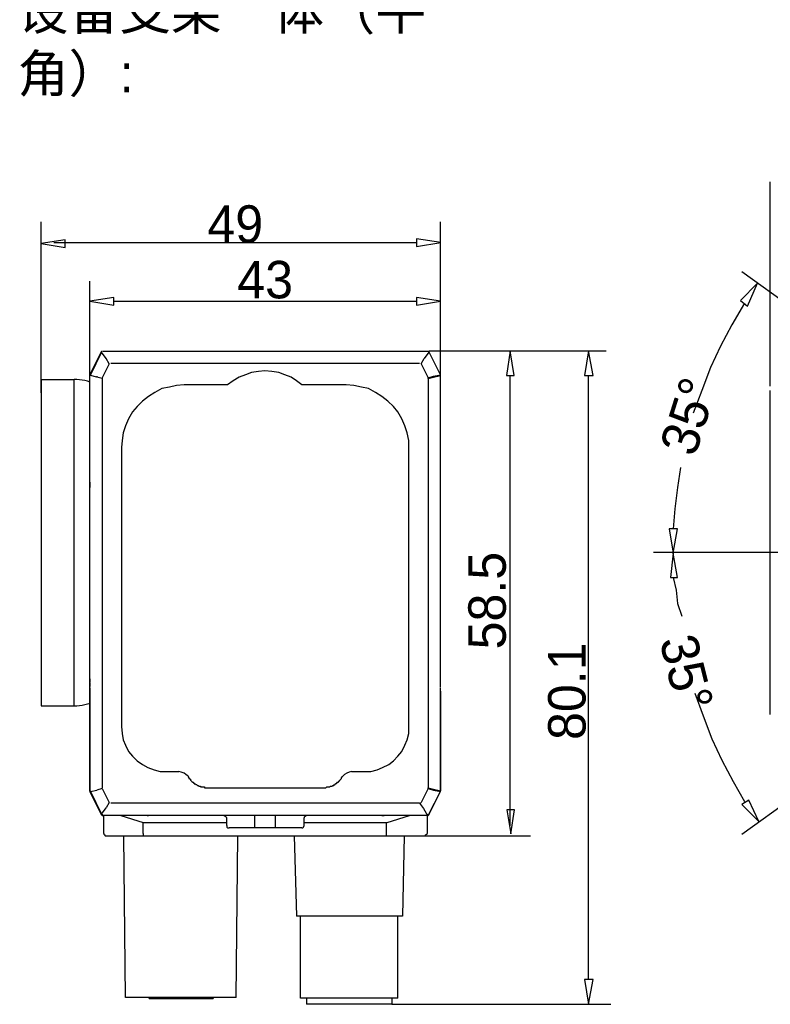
# Model space of a CAD drawing. Extents: x 2 to 309, y 0 to 392.
# Tile 8 of 28: x 3 to 66, y 198 to 281. Entities that reach past the tile are written whole.
import ezdxf

# ---------------------------------------------------------------- set-up
doc = ezdxf.new("R2010")
doc.units = 0
doc.header["$MEASUREMENT"] = 0
doc.layers.get('0').update_dxf_attribs({"linetype": 'CONTINUOUS'})
doc.styles.add('HORIZONTALGBCBIG', font='txt.shx', dxfattribs={"bigfont": 'gbcbig.shx'})

msp = doc.modelspace()

# ---------------------------------------------------------------- linework, layer by layer
at = {"color": 251, "linetype": 'Continuous'}
for p, q in [((66.096, 249.927), (66.096, 267.123)), ((4.691, 249.355), (4.691, 263.755)), ((38.326, 250.82), (38.326, 263.755)), ((5.762, 262.008), (36.312, 262.008)), ((70.06, 254.978), (63.694, 259.547)), ((8.782, 250.82), (8.782, 258.767)), ((10.804, 257.073), (36.304, 257.073)), ((37.348, 252.904), (52.282, 252.904)), ((44.195, 212.905), (44.195, 250.82)), ((50.782, 199.951), (50.782, 250.82)), ((69.103, 235.918), (56.25, 235.918)), ((70.06, 216.738), (63.694, 212.169)), ((34.562, 212.066), (45.891, 212.066)), ((34.217, 197.867), (52.676, 197.867))]:
    msp.add_line(p, q, dxfattribs=at)
at = {"color": 7, "linetype": 'Continuous'}
for p, q in [((8.782, 250.885), (9.761, 252.839)), ((9.761, 252.839), (8.782, 250.885)), ((9.761, 252.774), (8.848, 250.885)), ((9.761, 252.774), (8.848, 250.885)), ((9.826, 252.839), (9.761, 252.839)), ((10.152, 252.253), (9.761, 252.774)), ((37.217, 252.839), (9.891, 252.839)), ((10.413, 251.797), (10.152, 252.253)), ((36.695, 251.797), (36.956, 252.253)), ((37.348, 252.774), (36.956, 252.253)), ((38.326, 250.885), (37.348, 252.839)), ((10.413, 251.797), (9.826, 250.625)), ((10.543, 251.862), (36.565, 251.862)), ((36.695, 251.797), (37.282, 250.625)), ((4.691, 250.483), (4.691, 223.009)), ((4.691, 250.483), (7.471, 250.483)), ((7.437, 250.483), (7.437, 223.009)), ((8.782, 250.885), (8.848, 250.885)), ((8.848, 250.885), (8.782, 250.82)), ((8.782, 250.885), (8.782, 250.82)), ((8.782, 250.885), (8.782, 250.82)), ((8.848, 250.82), (8.782, 250.82)), ((9.369, 250.69), (8.848, 250.82)), ((9.826, 250.56), (9.369, 250.69)), ((9.826, 250.56), (9.826, 216.104)), ((37.282, 250.625), (37.739, 250.755)), ((37.282, 250.56), (37.739, 250.69)), ((37.282, 250.56), (37.282, 216.104)), ((37.739, 250.755), (38.326, 250.885)), ((37.739, 250.69), (38.326, 250.82)), ((38.326, 250.82), (38.326, 250.885)), ((38.326, 250.82), (38.326, 250.885)), ((38.326, 250.82), (38.326, 250.885)), ((38.326, 224.571), (38.326, 250.82)), ((8.792, 223.229), (8.792, 250.262)), ((20.391, 250.039), (16.739, 250.039)), ((30.369, 250.039), (26.652, 250.039)), ((66.096, 222.27), (66.096, 249.567)), ((11.456, 244.763), (11.456, 221.25)), ((35.652, 221.25), (35.652, 244.763)), ((8.782, 242.418), (8.782, 242.548)), ((8.782, 242.223), (8.782, 242.418)), ((8.782, 242.157), (8.782, 242.223)), ((8.782, 242.092), (8.782, 242.157)), ((8.782, 242.092), (8.782, 242.157)), ((8.782, 224.571), (8.782, 242.092)), ((8.782, 242.027), (8.782, 242.092)), ((8.782, 241.832), (8.782, 241.767)), ((8.782, 241.767), (8.782, 241.636)), ((8.782, 241.767), (8.782, 241.702)), ((8.782, 241.636), (8.782, 241.702)), ((8.782, 225.027), (8.782, 241.636)), ((8.782, 241.636), (8.782, 241.376)), ((8.782, 225.288), (8.782, 225.027)), ((8.782, 224.962), (8.782, 225.027)), ((8.782, 224.962), (8.782, 224.897)), ((8.782, 224.897), (8.782, 224.767)), ((8.782, 224.767), (8.782, 224.636)), ((38.326, 224.832), (38.326, 225.027)), ((8.782, 224.571), (8.782, 224.636)), ((8.782, 224.506), (8.782, 224.571)), ((8.782, 224.441), (8.782, 224.571)), ((8.782, 224.506), (8.782, 224.571)), ((8.782, 224.441), (8.782, 224.506)), ((8.782, 224.246), (8.782, 224.441)), ((8.782, 224.115), (8.782, 224.246)), ((8.782, 224.115), (8.782, 223.464)), ((38.326, 224.246), (38.326, 224.115)), ((38.326, 223.464), (38.326, 224.115)), ((38.326, 224.115), (38.326, 223.855)), ((8.782, 223.659), (8.782, 223.855)), ((8.782, 215.843), (8.782, 223.79)), ((8.782, 223.79), (8.782, 215.843)), ((8.782, 223.464), (8.782, 223.659)), ((8.782, 215.843), (8.782, 223.464)), ((38.326, 223.855), (38.326, 223.659)), ((38.326, 223.79), (38.326, 223.855)), ((38.326, 215.843), (38.326, 223.79)), ((38.326, 215.843), (38.326, 223.79)), ((38.326, 223.659), (38.326, 223.464)), ((38.326, 223.464), (38.326, 215.843)), ((4.691, 223.009), (7.471, 223.009)), ((15.239, 217.472), (16.282, 217.472)), ((30.826, 217.472), (31.869, 217.472)), ((8.848, 215.843), (8.782, 215.843)), ((8.782, 215.843), (8.848, 215.778)), ((8.782, 215.843), (8.782, 215.778)), ((8.782, 215.843), (8.782, 215.778)), ((9.761, 213.824), (8.782, 215.778)), ((8.782, 215.778), (9.761, 213.824)), ((8.782, 215.778), (8.848, 215.778)), ((8.848, 215.778), (9.369, 215.909)), ((8.848, 215.778), (9.761, 213.889)), ((8.848, 215.778), (9.761, 213.889)), ((9.826, 216.039), (9.369, 215.909)), ((9.826, 216.039), (10.413, 214.866)), ((18.761, 216.104), (28.413, 216.104)), ((37.282, 216.039), (36.695, 214.866)), ((37.282, 216.104), (37.739, 215.974)), ((37.282, 216.039), (37.739, 215.909)), ((37.348, 213.889), (38.326, 215.778)), ((37.348, 213.889), (38.326, 215.778)), ((37.348, 213.824), (38.326, 215.778)), ((37.739, 215.974), (38.326, 215.843)), ((37.739, 215.909), (38.326, 215.778)), ((38.326, 215.778), (38.326, 215.843)), ((38.326, 215.778), (38.326, 215.843)), ((38.326, 215.778), (38.326, 215.843)), ((10.413, 214.866), (10.152, 214.411)), ((36.565, 214.801), (10.543, 214.801)), ((36.565, 214.801), (36.891, 214.345)), ((9.761, 213.889), (10.152, 214.411)), ((36.891, 214.345), (37.217, 213.759)), ((9.761, 213.824), (9.826, 213.824)), ((37.217, 213.759), (9.891, 213.759)), ((9.956, 212.261), (9.956, 213.759)), ((11.391, 213.759), (13.282, 213.173)), ((13.282, 212.261), (13.282, 213.173)), ((13.348, 213.173), (20.326, 213.173)), ((20.13, 213.759), (13.739, 213.759)), ((20.326, 212.912), (20.326, 213.564)), ((22.674, 212.717), (22.674, 213.759)), ((24.435, 212.717), (24.435, 213.759)), ((37.217, 213.759), (26.717, 213.759)), ((37.217, 213.759), (26.717, 213.759)), ((26.848, 212.912), (26.848, 213.564)), ((26.848, 213.173), (33.761, 213.173)), ((33.369, 213.759), (26.978, 213.759)), ((33.761, 212.066), (33.761, 213.173)), ((33.826, 213.173), (35.717, 213.759)), ((37.217, 212.261), (37.217, 213.759)), ((26.652, 212.717), (20.522, 212.717)), ((10.087, 212.066), (37.022, 212.066)), ((11.782, 198.453), (11.652, 212.066)), ((21.108, 198.453), (21.239, 212.066)), ((26, 212.066), (26.195, 205.292)), ((35.261, 212.066), (35.13, 205.292)), ((35.13, 205.292), (26.195, 205.292)), ((26.522, 198.388), (26.522, 205.292)), ((34.739, 198.388), (34.739, 205.292)), ((21.108, 198.453), (11.782, 198.453)), ((13.739, 198.453), (13.804, 198.323)), ((19.152, 198.323), (13.804, 198.323)), ((16.022, 198.323), (16.022, 198.453)), ((16.935, 198.453), (16.935, 198.323)), ((19.152, 198.323), (19.217, 198.453)), ((34.739, 198.388), (26.522, 198.388)), ((27.043, 198.388), (27.043, 197.867)), ((34.217, 198.388), (34.217, 197.867)), ((34.217, 197.867), (27.043, 197.867))]:
    msp.add_line(p, q, dxfattribs=at)
at = {"color": 251, "linetype": 'Continuous'}
for points in [[(4.691, 261.93), (6.713, 261.604), (6.713, 262.255), (6.713, 262.255), (4.691, 261.93)], [(38.334, 262.008), (36.312, 262.334), (36.312, 261.683), (36.312, 261.683), (38.334, 262.008)], [(65.015, 258.585), (63.574, 257.142), (64.174, 256.661), (64.174, 256.661), (65.015, 258.585)], [(8.782, 257.073), (10.804, 256.747), (10.804, 257.399), (10.804, 257.399), (8.782, 257.073)], [(38.326, 257.073), (36.304, 257.399), (36.304, 256.747), (36.304, 256.747), (38.326, 257.073)], [(63.934, 256.902), (62.853, 255.098), (61.892, 253.294), (61.051, 251.491), (60.33, 249.567), (59.61, 247.643)], [(44.195, 252.904), (43.869, 250.82), (44.522, 250.82), (44.522, 250.82), (44.195, 252.904)], [(50.782, 252.904), (50.456, 250.82), (51.174, 250.82), (51.174, 250.82), (50.782, 252.904)], [(58.529, 243.073), (58.288, 241.39), (58.048, 239.586), (57.928, 237.902)], [(57.928, 235.858), (58.288, 237.902), (57.568, 237.902), (57.568, 237.902), (57.928, 235.858)], [(57.928, 235.858), (57.688, 233.814), (58.288, 233.814), (58.288, 233.814), (57.928, 235.858)], [(57.928, 233.814), (58.168, 232.754), (58.288, 231.619), (58.649, 230.559)], [(59.73, 224.073), (60.45, 222.149), (61.171, 220.225), (62.012, 218.422), (62.973, 216.618), (63.934, 214.934)], [(65.135, 213.251), (64.294, 215.055), (63.694, 214.694), (63.694, 214.694), (65.135, 213.251)], [(44.236, 212.236), (44.562, 214.255), (43.91, 214.255), (43.91, 214.255), (44.236, 212.236)], [(50.782, 197.867), (51.174, 199.951), (50.456, 199.951), (50.456, 199.951), (50.782, 197.867)]]:
    msp.add_lwpolyline(points, dxfattribs=at)
at = {"color": 7, "linetype": 'Continuous'}
for points in [[(37.348, 252.774), (37.282, 252.839), (37.217, 252.839)], [(8.803, 250.262), (8.595, 250.332), (8.375, 250.39), (8.143, 250.425), (7.923, 250.459), (7.703, 250.483), (7.471, 250.483)], [(8.782, 241.832), (8.782, 241.832), (8.782, 244.85), (8.782, 244.85), (8.782, 244.85), (8.782, 244.85), (8.782, 244.85), (8.782, 244.85), (8.782, 244.85), (8.782, 247.867), (8.782, 247.867), (8.782, 247.867), (8.782, 247.867), (8.782, 250.885), (8.782, 250.885)], [(8.848, 250.885), (8.848, 250.885), (8.848, 250.82), (8.848, 250.82), (8.848, 250.82), (8.848, 250.82), (8.848, 250.82), (8.848, 250.82)], [(9.369, 250.755), (9.369, 250.755), (9.369, 250.69), (9.369, 250.69), (9.369, 250.69), (9.369, 250.69), (9.369, 250.69), (9.369, 250.69)], [(9.826, 250.625), (9.826, 250.625), (9.826, 250.56)], [(26.652, 250.039), (26.195, 250.364), (25.739, 250.69), (25.217, 250.885), (24.695, 251.081), (24.108, 251.146), (23.522, 251.211), (23, 251.146), (22.413, 251.081), (21.891, 250.885), (21.369, 250.69), (20.848, 250.364), (20.391, 250.039)], [(37.282, 250.56), (37.282, 250.625), (37.282, 250.625)], [(37.739, 250.69), (37.739, 250.69), (37.739, 250.69), (37.739, 250.69), (37.739, 250.69), (37.739, 250.69), (37.739, 250.755), (37.739, 250.755)], [(38.326, 250.82), (38.326, 250.82), (38.326, 250.82), (38.326, 250.82), (38.326, 250.82), (38.326, 250.82), (38.326, 250.885), (38.326, 250.885)], [(16.739, 250.039), (16.087, 249.973), (15.5, 249.843), (14.848, 249.713), (14.261, 249.387), (13.739, 249.062), (13.217, 248.671), (12.761, 248.215), (12.369, 247.759), (12.043, 247.173), (11.782, 246.587), (11.587, 246), (11.522, 245.349), (11.456, 244.763)], [(35.652, 244.763), (35.652, 245.349), (35.522, 246), (35.326, 246.587), (35.065, 247.173), (34.739, 247.759), (34.348, 248.215), (33.891, 248.671), (33.369, 249.062), (32.848, 249.387), (32.261, 249.713), (31.674, 249.843), (31.022, 249.973), (30.369, 250.039)], [(8.782, 224.506), (8.782, 224.441), (8.782, 224.311), (8.782, 224.246), (8.782, 224.115), (8.782, 223.985), (8.782, 223.92), (8.782, 223.79)], [(38.326, 215.843), (38.326, 223.79), (38.326, 223.92), (38.326, 223.985), (38.326, 224.115), (38.326, 224.246), (38.326, 224.311), (38.326, 224.441), (38.326, 224.506)], [(7.471, 223.009), (7.703, 223.009), (7.923, 223.032), (8.143, 223.067), (8.375, 223.101), (8.595, 223.159), (8.803, 223.229)], [(11.456, 221.25), (11.522, 220.663), (11.587, 220.142), (11.782, 219.686), (12.043, 219.165), (12.369, 218.774), (12.761, 218.384), (13.217, 218.058), (13.674, 217.797), (14.195, 217.602), (14.717, 217.472), (15.239, 217.472)], [(31.869, 217.472), (32.456, 217.472), (32.978, 217.602), (33.435, 217.797), (33.956, 218.058), (34.348, 218.384), (34.739, 218.774), (35.065, 219.165), (35.326, 219.686), (35.522, 220.142), (35.652, 220.663), (35.652, 221.25)], [(17.065, 217.081), (16.869, 217.211), (16.739, 217.342), (16.478, 217.407), (16.282, 217.472)], [(30.826, 217.472), (30.63, 217.407), (30.435, 217.342), (30.239, 217.211), (30.108, 217.081)], [(17.065, 217.081), (17.065, 217.016), (17.065, 217.016), (17.13, 216.951), (17.13, 216.951), (17.13, 216.886), (17.195, 216.886), (17.195, 216.82), (17.261, 216.82), (17.261, 216.755), (17.261, 216.755), (17.326, 216.69), (17.326, 216.69), (17.391, 216.625), (17.391, 216.625), (17.391, 216.625), (17.456, 216.56), (17.456, 216.56), (17.522, 216.56), (17.522, 216.495), (17.587, 216.495), (17.587, 216.495), (17.587, 216.43), (17.652, 216.43), (17.652, 216.43), (17.717, 216.365), (17.717, 216.365), (17.782, 216.365), (17.782, 216.365), (17.848, 216.299), (17.848, 216.299), (17.913, 216.299), (17.913, 216.299), (17.978, 216.234), (17.978, 216.234), (18.043, 216.234), (18.043, 216.234), (18.108, 216.234), (18.108, 216.169), (18.174, 216.169), (18.174, 216.169), (18.239, 216.169), (18.239, 216.169), (18.304, 216.169), (18.304, 216.169), (18.369, 216.169), (18.435, 216.169), (18.435, 216.104), (18.5, 216.104), (18.5, 216.104), (18.565, 216.104), (18.565, 216.104), (18.63, 216.104), (18.63, 216.104), (18.695, 216.104), (18.695, 216.104), (18.761, 216.104)], [(28.413, 216.104), (28.413, 216.104), (28.478, 216.104), (28.478, 216.104), (28.543, 216.104), (28.608, 216.104), (28.608, 216.104), (28.674, 216.104), (28.674, 216.104), (28.739, 216.169), (28.739, 216.169), (28.804, 216.169), (28.804, 216.169), (28.869, 216.169), (28.935, 216.169), (29, 216.169), (29, 216.169), (29.065, 216.234), (29.13, 216.234), (29.195, 216.234), (29.261, 216.299), (29.326, 216.299), (29.391, 216.365), (29.391, 216.365), (29.456, 216.365), (29.456, 216.43), (29.456, 216.43), (29.522, 216.43), (29.522, 216.495), (29.587, 216.495), (29.587, 216.495), (29.652, 216.56), (29.652, 216.56), (29.717, 216.56), (29.717, 216.625), (29.717, 216.625), (29.782, 216.69), (29.848, 216.69), (29.848, 216.755), (29.913, 216.82), (29.978, 216.886), (29.978, 216.951), (30.043, 217.016), (30.108, 217.081)], [(8.848, 215.843), (8.848, 215.843), (8.848, 215.843), (8.848, 215.843), (8.848, 215.778), (8.848, 215.778), (8.848, 215.778), (8.848, 215.778)], [(37.282, 216.039), (37.282, 216.039), (37.282, 216.104)], [(37.739, 215.909), (37.739, 215.909), (37.739, 215.909), (37.739, 215.974), (37.739, 215.974), (37.739, 215.974), (37.739, 215.974), (37.739, 215.974)], [(38.326, 215.778), (38.326, 215.778), (38.326, 215.778), (38.326, 215.778), (38.326, 215.843), (38.326, 215.843), (38.326, 215.843), (38.326, 215.843)], [(36.565, 214.801), (36.63, 214.801), (36.695, 214.866)], [(9.761, 213.889), (9.826, 213.824), (9.891, 213.759)], [(9.891, 213.759), (9.891, 213.759), (9.891, 213.759), (9.891, 213.824), (9.891, 213.824), (9.891, 213.824), (9.826, 213.824), (9.826, 213.824), (9.826, 213.824), (9.826, 213.824), (9.826, 213.824), (9.826, 213.824), (9.826, 213.824), (9.826, 213.824), (9.761, 213.889)], [(9.761, 213.824), (9.826, 213.759), (9.891, 213.759)], [(9.761, 213.824), (9.826, 213.759), (9.891, 213.759)], [(13.608, 213.759), (13.674, 213.759), (13.739, 213.759)], [(20.326, 213.564), (20.261, 213.629), (20.195, 213.694), (20.065, 213.759)], [(27.043, 213.759), (26.913, 213.694), (26.848, 213.629), (26.848, 213.564)], [(33.369, 213.759), (33.435, 213.759), (33.565, 213.759)], [(37.217, 213.759), (37.282, 213.824), (37.348, 213.889)], [(37.348, 213.889), (37.348, 213.824), (37.348, 213.824), (37.282, 213.824), (37.282, 213.824), (37.282, 213.824), (37.282, 213.824), (37.282, 213.824), (37.282, 213.824), (37.282, 213.824), (37.282, 213.824), (37.217, 213.824), (37.217, 213.759), (37.217, 213.759), (37.217, 213.759)], [(37.217, 213.759), (37.282, 213.759), (37.348, 213.824)], [(37.217, 213.759), (37.282, 213.759), (37.348, 213.824)], [(20.326, 212.912), (20.326, 212.782), (20.391, 212.717), (20.522, 212.717)], [(26.652, 212.717), (26.717, 212.717), (26.782, 212.782), (26.848, 212.912)], [(9.956, 212.261), (9.956, 212.196), (10.022, 212.131), (10.087, 212.066)], [(13.282, 212.261), (13.282, 212.196), (13.282, 212.196), (13.282, 212.196), (13.282, 212.196), (13.282, 212.196), (13.282, 212.196), (13.282, 212.196), (13.282, 212.196), (13.282, 212.196), (13.282, 212.196), (13.282, 212.196), (13.282, 212.196), (13.282, 212.131), (13.282, 212.131), (13.282, 212.131), (13.282, 212.131), (13.282, 212.131), (13.282, 212.131), (13.282, 212.131), (13.282, 212.131), (13.282, 212.131), (13.282, 212.131), (13.282, 212.131), (13.282, 212.131), (13.282, 212.131), (13.282, 212.131), (13.282, 212.131), (13.282, 212.131), (13.282, 212.131), (13.282, 212.131), (13.282, 212.131), (13.282, 212.131), (13.282, 212.131), (13.282, 212.131), (13.282, 212.131), (13.282, 212.131), (13.282, 212.131), (13.282, 212.131), (13.282, 212.131), (13.282, 212.066), (13.348, 212.066), (13.348, 212.066)], [(37.022, 212.066), (37.087, 212.131), (37.152, 212.196), (37.217, 212.261)]]:
    msp.add_lwpolyline(points, dxfattribs=at)

# ---------------------------------------------------------------- texts
at = {"char_height": 3.15572, "style": 'HORIZONTALGBCBIG'}
for s, insert, width, attachment_point in [('\\C7;\\f方正兰亭黑_GBK|b0|i0|;\\H3.1557170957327;设备支架一体（平角）:', (2.694, 278.678), 39.50839, 4), ('\\C7;\\f方正兰亭黑_GBK|b0|i0|;\\H3.1557170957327;49', (21.037, 263.554), 5.17148, 5), ('\\C7;\\f方正兰亭黑_GBK|b0|i0|;\\H3.1557170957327;43', (23.554, 258.872), 5.17148, 5)]:
    msp.add_mtext(s, dxfattribs=dict(at, insert=insert, width=width, attachment_point=attachment_point))
at = {"char_height": 3.15572, "attachment_point": 5, "style": 'HORIZONTALGBCBIG'}
for s, insert, width, rotation in [('\\C7;\\f方正兰亭黑_GBK|b0|i0|;\\H3.1557170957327;35°', (59.219, 247.387), 7.99379, 72.5), ('\\C7;\\f方正兰亭黑_GBK|b0|i0|;\\H3.1557170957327;58.5', (42.264, 231.863), 9.57876, 90), ('\\C7;\\f方正兰亭黑_GBK|b0|i0|;\\H3.1557170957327;35°', (59.025, 225.801), 11.56385, 284), ('\\C7;\\f方正兰亭黑_GBK|b0|i0|;\\H3.1557170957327;80.1', (48.983, 224.236), 8.61733, 90)]:
    msp.add_mtext(s, dxfattribs=dict(at, insert=insert, width=width, rotation=rotation))

doc.saveas('drawing.dxf')
